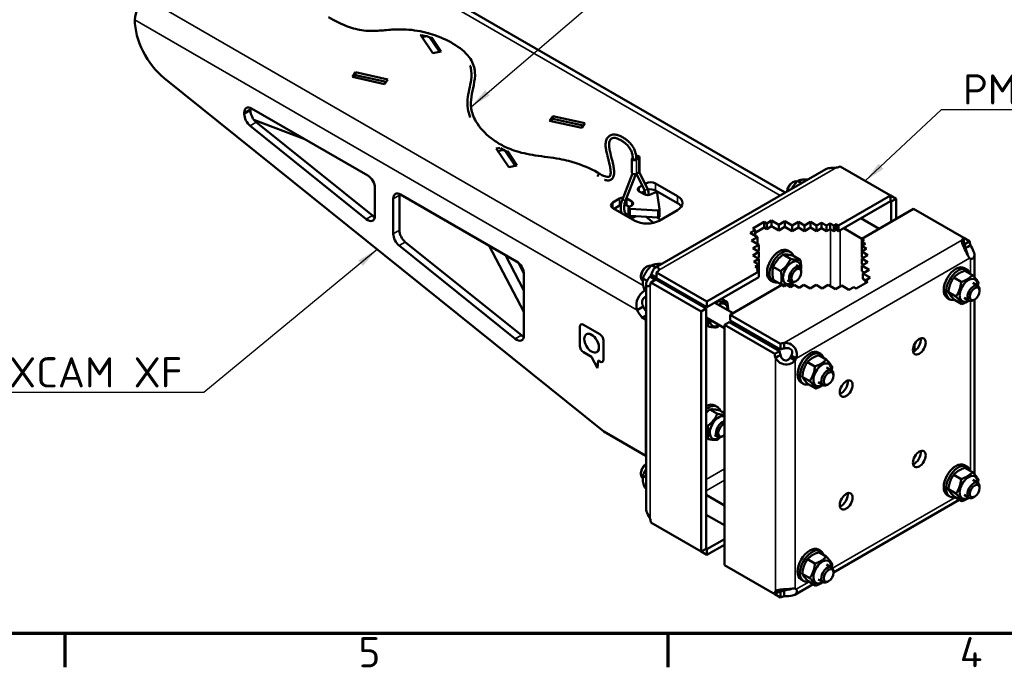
# Model space of a CAD drawing. Header units: millimetres. Extents: x 0 to 1260, y 0 to 891.
# Tile 2 of 20: x 194 to 537, y 18 to 244. Entities that reach past the tile are written whole.
import ezdxf

# ---------------------------------------------------------------- set-up
doc = ezdxf.new("R2010")
doc.units = ezdxf.units.MM
doc.header["$LTSCALE"] = 3
for name, color, linetype, lineweight in [('Rahmen (ISO)', 7, 'Continuous', 70), ('Sichtbar (ISO)', 7, 'Continuous', 50), ('Sichtbar schmal (ISO)', 7, 'Continuous', 35), ('Symbol (ISO)', 7, 'Continuous', 25)]:
    doc.layers.add(name, color=color, linetype=linetype, lineweight=lineweight)
doc.styles.add('Notiztext (DIN)', font='isocpeur.ttf')
doc.dimstyles.new('Standard - Methode 2a (DIN)$7', dxfattribs={"dimscale": 3, "dimtxt": 3.5, "dimasz": 2.5, "dimexe": 3.175, "dimexo": 0.8, "dimgap": 0.8, "dimtad": 1, "dimtih": 1, "dimtoh": 1, "dimrnd": 1e-08, "dimtxsty": 'Notiztext (DIN)', "dimcen": 0.09, "dimdle": 10, "dimclrd": 256, "dimclre": 256, "dimclrt": 256, "dimazin": 2, "dimtfac": 1, "dimtmove": 0, "dimatfit": 3, "dimfxl": 1, "dimtolj": 1, "dimlwd": -1, "dimlwe": -1, "dimarcsym": 0})

# ---------------------------------------------------------------- blocks, each defined once
blk = doc.blocks.new('Ränder Standardrahmen')
at = {"layer": 'Rahmen (ISO)'}
for p, q in [((70, 10), (70, 6.1)), ((140, 10), (140, 6.1))]:
    blk.add_line(p, q, dxfattribs=at)
at = {"layer": 'Rahmen (ISO)', "flags": 128}
blk.add_lwpolyline([(10, 10), (10, 287), (410, 287), (410, 10), (10, 10)], dxfattribs=at)
at = {"layer": 'Rahmen (ISO)', "char_height": 3.5, "attachment_point": 7, "style": 'Notiztext (DIN)'}
for s, insert in [('5', (104.08, 6.1)), ('4', (173.9, 6.1))]:
    blk.add_mtext(s, dxfattribs=dict(at, insert=insert))

msp = doc.modelspace()

# ---------------------------------------------------------------- linework, layer by layer
at = {"layer": 'Sichtbar (ISO)'}
for p, q in [((460.845, 183.478), (348.209, 248.509)), ((333.918, 238.422), (334.022, 238.445)), ((338.218, 231.954), (333.918, 238.422)), ((335.904, 237.883), (334.485, 237.568)), ((336.44, 238.981), (336.718, 239.043)), ((336.718, 239.043), (336.718, 238.904)), ((336.718, 239.043), (336.832, 238.872)), ((340.451, 232.449), (337.056, 237.555)), ((337.791, 237.43), (341.019, 232.575)), ((341.019, 232.575), (338.218, 231.954)), ((244.645, 223.262), (397.702, 100.329)), ((310.177, 223.719), (311.252, 225.336)), ((321.38, 221.236), (310.177, 223.719)), ((311.252, 224.357), (310.745, 223.594)), ((311.252, 225.336), (322.455, 222.854)), ((311.252, 225.336), (311.252, 224.357)), ((321.888, 222), (311.252, 224.357)), ((322.455, 222.854), (321.38, 221.236)), ((275.048, 212.784), (315.473, 189.445)), ((272.503, 210.795), (272.503, 211.315)), ((274.624, 212.539), (274.624, 212.02)), ((378.838, 208.502), (379.913, 210.119)), ((379.913, 210.119), (379.913, 209.14)), ((379.913, 210.119), (391.116, 207.636)), ((314.984, 174.255), (274.56, 206.723)), ((275.877, 208.765), (293.63, 202.056)), ((276.681, 207.948), (317.105, 175.48)), ((390.041, 206.019), (378.838, 208.502)), ((379.913, 209.14), (379.406, 208.376)), ((390.548, 206.782), (379.913, 209.14)), ((391.116, 207.636), (390.041, 206.019)), ((360.274, 198.781), (361.553, 199.064)), ((364.575, 192.313), (360.274, 198.781)), ((362.776, 198.355), (360.842, 197.927)), ((366.808, 192.808), (363.276, 198.119)), ((364.111, 197.844), (367.376, 192.934)), ((407.812, 195.664), (407.786, 195.649)), ((409.698, 195.525), (408.849, 195.035)), ((409.871, 195.736), (409.871, 195.771)), ((410.171, 195.771), (410.171, 190.872)), ((367.376, 192.934), (364.575, 192.313)), ((407.523, 195.281), (407.523, 190.382)), ((407.823, 195.281), (407.823, 195.246)), ((409.023, 195.281), (409.023, 195.135)), ((409.059, 194.914), (409.908, 195.404)), ((480.002, 192.577), (497.528, 182.458)), ((407.669, 190.098), (404.189, 181.129)), ((408.895, 189.94), (405.308, 180.695)), ((411.758, 184.554), (409.036, 190.002)), ((409.908, 190.505), (409.059, 190.015)), ((412.832, 185.09), (410.065, 190.627)), ((415.749, 157.442), (474.981, 191.64)), ((410.012, 185.322), (411.069, 185.932)), ((412.11, 186.533), (412.346, 186.669)), ((415.74, 186.669), (423.37, 182.264)), ((463.251, 186.918), (463.675, 187.163)), ((466.623, 186.814), (465.306, 187.574)), ((318.018, 185.036), (318.018, 175.388)), ((326.503, 182.587), (326.503, 170.351)), ((326.928, 182.832), (367.352, 159.493)), ((411.71, 182.873), (410.012, 183.853)), ((411.958, 183.996), (410.861, 183.363)), ((415.254, 183.45), (414.255, 182.873)), ((423.37, 179.815), (415.74, 184.22)), ((417.119, 177.675), (416.276, 183.235)), ((461.554, 183.979), (461.554, 183.888)), ((497.528, 182.458), (479.468, 172.032)), ((497.528, 180.499), (497.528, 182.458)), ((499.525, 181.305), (497.528, 182.458)), ((324.382, 169.126), (324.382, 181.362)), ((400.891, 180.056), (403.224, 181.403)), ((403.224, 178.954), (401.315, 177.851)), ((405.77, 181.403), (407.467, 180.423)), ((406.618, 178.464), (405.77, 178.954)), ((407.467, 178.954), (406.468, 178.377)), ((497.528, 180.499), (479.468, 170.072)), ((497.528, 180.499), (497.828, 180.326)), ((497.828, 180.326), (499.525, 181.305)), ((497.828, 173.324), (497.828, 180.326)), ((499.525, 174.303), (499.525, 181.305)), ((408.521, 173.691), (400.891, 178.096)), ((406.292, 178.132), (406.292, 175.682)), ((406.84, 177.787), (416.469, 177.3)), ((416.469, 174.851), (406.84, 175.337)), ((415.066, 172.942), (412.435, 175.054)), ((423.37, 177.365), (417.006, 173.691)), ((417.121, 177.645), (417.121, 175.196)), ((487.529, 167.377), (505.589, 177.804)), ((505.589, 177.804), (523.116, 167.686)), ((416.326, 174.858), (417.456, 173.951)), ((449.579, 170.942), (453.588, 173.256)), ((453.588, 173.256), (454.437, 172.766)), ((453.588, 171.297), (453.588, 173.256)), ((454.437, 172.766), (456.134, 173.746)), ((454.437, 170.807), (454.437, 172.766)), ((456.134, 171.787), (454.437, 170.807)), ((456.134, 171.787), (456.134, 173.746)), ((456.134, 173.746), (458.679, 172.276)), ((458.679, 170.317), (456.134, 171.787)), ((458.679, 172.276), (460.801, 173.501)), ((458.679, 170.317), (458.679, 172.276)), ((460.801, 171.542), (458.679, 170.317)), ((460.801, 171.542), (460.801, 173.501)), ((460.801, 173.501), (463.346, 172.032)), ((463.346, 170.072), (460.801, 171.542)), ((463.346, 172.032), (465.468, 173.256)), ((463.346, 170.072), (463.346, 172.032)), ((465.468, 173.256), (467.589, 172.032)), ((465.468, 171.297), (465.468, 173.256)), ((467.589, 172.032), (469.71, 173.256)), ((467.589, 170.072), (467.589, 172.032)), ((469.71, 171.297), (469.71, 173.256)), ((469.71, 173.256), (471.832, 172.032)), ((471.832, 172.032), (473.529, 173.011)), ((471.832, 170.072), (471.832, 172.032)), ((473.529, 171.052), (473.529, 173.011)), ((473.529, 173.011), (475.226, 172.032)), ((475.226, 172.032), (476.498, 172.766)), ((475.226, 170.072), (475.226, 172.032)), ((476.498, 170.807), (476.498, 172.766)), ((476.498, 172.766), (477.771, 172.032)), ((477.771, 172.032), (478.62, 172.521)), ((477.771, 170.072), (477.771, 172.032)), ((478.62, 170.562), (478.62, 172.521)), ((478.62, 172.521), (479.468, 172.032)), ((479.468, 172.032), (479.468, 170.072)), ((487.252, 174.566), (493.616, 170.892)), ((448.73, 169.472), (450.427, 170.452)), ((451.276, 168.002), (448.73, 169.472)), ((450.427, 170.452), (449.579, 170.942)), ((453.588, 171.297), (450.427, 169.472)), ((450.427, 168.492), (450.427, 170.452)), ((454.437, 170.807), (453.588, 171.297)), ((465.468, 171.297), (463.346, 170.072)), ((467.589, 170.072), (465.468, 171.297)), ((469.71, 171.297), (467.589, 170.072)), ((471.832, 170.072), (469.71, 171.297)), ((473.529, 171.052), (471.832, 170.072)), ((475.226, 170.072), (473.529, 171.052)), ((476.498, 170.807), (475.226, 170.072)), ((477.771, 170.072), (476.498, 170.807)), ((478.62, 170.562), (477.771, 170.072)), ((479.468, 170.072), (478.62, 170.562)), ((481.252, 171.102), (487.616, 167.427)), ((366.863, 132.586), (326.439, 165.054)), ((328.56, 166.279), (368.985, 133.81)), ((357.839, 164.985), (369.898, 141.939)), ((449.155, 166.777), (451.276, 168.002)), ((451.7, 165.308), (449.155, 166.777)), ((449.579, 164.083), (451.7, 165.308)), ((451.276, 166.043), (450.852, 165.798)), ((451.276, 166.043), (451.276, 168.002)), ((451.7, 163.348), (451.7, 165.308)), ((487.529, 167.377), (488.378, 166.888)), ((487.529, 166.398), (487.529, 167.377)), ((488.378, 166.888), (487.529, 166.398)), ((487.529, 164.928), (487.529, 166.398)), ((487.529, 166.398), (488.802, 165.663)), ((488.802, 165.663), (487.529, 164.928)), ((487.529, 162.968), (487.529, 164.928)), ((487.529, 164.928), (489.226, 163.948)), ((522.405, 166.937), (522.405, 166.241)), ((523.116, 167.686), (523.116, 165.726)), ((525.113, 166.533), (523.116, 167.686)), ((523.416, 165.553), (523.116, 165.726)), ((523.416, 165.553), (525.113, 166.533)), ((523.708, 164.225), (524.455, 164.656)), ((524.455, 164.656), (525.406, 165.205)), ((369.898, 149.404), (363.435, 161.754)), ((451.7, 162.858), (449.579, 164.083)), ((449.579, 161.633), (451.7, 162.858)), ((451.7, 160.409), (449.579, 161.633)), ((451.7, 163.348), (451.276, 163.103)), ((451.7, 160.899), (451.7, 162.858)), ((460.119, 161.898), (462.734, 160.389)), ((461.796, 163.333), (462.645, 162.843)), ((463.513, 161.595), (466.128, 160.086)), ((489.226, 163.948), (487.529, 162.968)), ((487.529, 161.009), (487.529, 162.968)), ((487.529, 162.968), (489.651, 161.744)), ((489.651, 161.744), (487.529, 160.519)), ((526.811, 154.031), (526.811, 161.716)), ((367.983, 159.037), (369.883, 155.405)), ((412.339, 157.524), (412.763, 157.769)), ((415.712, 157.42), (414.395, 158.18)), ((450.003, 159.429), (451.7, 160.409)), ((451.7, 158.449), (450.003, 159.429)), ((450.427, 157.714), (451.7, 158.449)), ((451.7, 160.899), (451.276, 160.654)), ((451.7, 158.449), (451.7, 160.409)), ((451.7, 156.979), (451.7, 158.449)), ((464.708, 158.187), (465.845, 157.531)), ((487.954, 160.764), (487.529, 161.009)), ((487.529, 158.559), (487.529, 160.519)), ((487.529, 160.519), (489.651, 159.294)), ((489.651, 159.294), (487.529, 158.069)), ((487.954, 158.314), (487.529, 158.559)), ((487.529, 156.11), (487.529, 158.069)), ((487.529, 158.069), (490.075, 156.6)), ((525.406, 160.379), (525.014, 160.605)), ((369.898, 155.084), (369.898, 133.719)), ((410.642, 154.585), (410.642, 154.095)), ((414.216, 154.934), (415.913, 153.954)), ((433.64, 145.573), (416.114, 155.691)), ((416.114, 155.691), (416.114, 153.732)), ((451.7, 156), (433.64, 145.573)), ((451.7, 156.979), (450.427, 157.714)), ((450.852, 156.49), (451.7, 156.979)), ((451.7, 156), (450.852, 156.49)), ((451.7, 156), (451.7, 156.979)), ((451.7, 154.04), (451.7, 156)), ((456.725, 157.676), (459.34, 156.167)), ((466.467, 155.707), (466.467, 156.158)), ((488.378, 155.62), (487.529, 156.11)), ((490.075, 156.6), (487.954, 155.375)), ((487.954, 153.415), (487.954, 155.375)), ((487.954, 155.375), (490.499, 153.905)), ((523.314, 157.209), (524.163, 156.719)), ((523.47, 156.307), (526.084, 154.798)), ((412.762, 152.763), (411.33, 153.59)), ((412.418, 73.48), (412.418, 151.673)), ((413.824, 154.255), (415.521, 153.276)), ((415.814, 153.212), (414.117, 152.232)), ((414.117, 152.232), (431.643, 142.114)), ((415.814, 153.212), (433.34, 143.093)), ((416.114, 153.732), (433.64, 143.613)), ((451.7, 154.04), (433.64, 143.613)), ((441.701, 140.919), (459.761, 151.346)), ((455.796, 152.941), (456.645, 152.451)), ((456.725, 153.151), (459.34, 151.641)), ((460.61, 150.856), (459.761, 151.346)), ((461.458, 151.346), (460.61, 150.856)), ((462.731, 150.611), (461.458, 151.346)), ((461.708, 152.991), (462.845, 152.335)), ((464.004, 151.346), (462.731, 150.611)), ((465.701, 150.366), (464.004, 151.346)), ((464.736, 152.709), (464.345, 152.483)), ((467.398, 151.346), (465.701, 150.366)), ((469.519, 150.121), (467.398, 151.346)), ((471.641, 151.346), (469.519, 150.121)), ((473.762, 150.121), (471.641, 151.346)), ((475.883, 151.346), (473.762, 150.121)), ((478.429, 149.876), (475.883, 151.346)), ((480.55, 151.101), (478.429, 149.876)), ((483.096, 149.631), (480.55, 151.101)), ((489.651, 152.436), (485.641, 150.121)), ((488.802, 152.925), (487.954, 153.415)), ((490.499, 153.905), (488.802, 152.925)), ((488.802, 151.946), (488.802, 152.925)), ((488.802, 152.925), (489.651, 152.436)), ((519.553, 153.878), (522.168, 152.369)), ((526.227, 152.064), (527.966, 151.059)), ((412.418, 149.16), (411.913, 149.452)), ((484.793, 150.611), (483.096, 149.631)), ((485.641, 150.121), (484.793, 150.611)), ((517.721, 148.82), (520.336, 147.31)), ((528.587, 149.196), (528.587, 149.686)), ((433.64, 143.613), (433.64, 145.573)), ((436.34, 145.172), (442.704, 141.498)), ((437.259, 145.703), (437.278, 145.692)), ((438.694, 146.531), (440.672, 145.389)), ((517.314, 146.817), (518.163, 146.327)), ((519.805, 146.191), (522.42, 144.681)), ((523.227, 146.868), (524.966, 145.863)), ((526.89, 146.257), (526.466, 146.012)), ((526.811, 85.445), (526.811, 146.211)), ((410.518, 143.291), (409.33, 142.605)), ((411.451, 143.83), (410.518, 143.291)), ((412.418, 140.723), (411.051, 139.934)), ((433.34, 143.093), (431.643, 142.114)), ((431.643, 142.114), (431.643, 58.544)), ((433.34, 143.093), (433.34, 59.524)), ((441.701, 138.959), (441.701, 140.919)), ((459.227, 130.8), (441.701, 140.919)), ((390.601, 137.496), (396.317, 134.196)), ((411.051, 139.934), (412.324, 139.199)), ((412.418, 139.253), (412.324, 139.199)), ((412.324, 139.199), (412.418, 139.253)), ((412.324, 139.199), (412.324, 91.887)), ((412.324, 91.887), (412.324, 139.199)), ((412.418, 139.199), (412.324, 139.199)), ((433.34, 139.976), (439.704, 136.302)), ((433.34, 137.258), (433.884, 136.944)), ((441.401, 138.439), (439.704, 137.46)), ((439.704, 137.46), (457.23, 127.341)), ((439.704, 53.89), (439.704, 137.46)), ((458.927, 128.321), (441.401, 138.439)), ((459.227, 128.84), (441.701, 138.959)), ((389.329, 130.162), (389.329, 136.762)), ((389.329, 130.162), (389.329, 136.762)), ((391.659, 134.188), (391.66, 134.188)), ((397.59, 131.992), (397.59, 125.392)), ((459.227, 128.84), (459.227, 130.8)), ((460.524, 130.113), (460.524, 131.21)), ((505.889, 130.654), (505.889, 128.376)), ((393.459, 126.307), (390.601, 127.957)), ((393.46, 126.307), (390.602, 127.957)), ((395.259, 127.952), (395.26, 127.952)), ((457.23, 127.341), (458.927, 128.321)), ((458.474, 126.562), (459.22, 126.993)), ((460.524, 129.25), (460.524, 130.113)), ((472.403, 127.815), (473.251, 127.325)), ((472.558, 126.914), (475.172, 125.404)), ((393.459, 126.307), (393.46, 126.307)), ((395.555, 122.389), (393.459, 126.307)), ((395.555, 122.39), (393.46, 126.307)), ((395.708, 125.009), (395.555, 122.389)), ((395.708, 125.009), (395.708, 125.009)), ((396.317, 124.657), (395.708, 125.009)), ((396.318, 124.657), (395.708, 125.009)), ((457.523, 126.013), (458.474, 126.562)), ((462.614, 126.086), (464.311, 125.107)), ((463.006, 126.764), (464.703, 125.785)), ((468.641, 124.484), (471.256, 122.975)), ((475.315, 122.67), (477.054, 121.666)), ((477.676, 119.802), (477.676, 120.292)), ((466.403, 117.423), (467.251, 116.933)), ((466.809, 119.426), (469.424, 117.916)), ((468.894, 116.797), (471.508, 115.287)), ((472.315, 117.474), (474.054, 116.469)), ((475.979, 116.863), (475.554, 116.618)), ((434.663, 108.01), (437.278, 106.5)), ((436.34, 109.444), (437.189, 108.954)), ((438.057, 107.706), (439.704, 106.756)), ((439.253, 104.299), (439.704, 104.038)), ((412.324, 91.887), (397.702, 100.329)), ((433.34, 102.592), (433.884, 102.278)), ((433.34, 98.066), (433.884, 97.752)), ((436.253, 99.102), (437.389, 98.446)), ((439.28, 98.82), (438.889, 98.595)), ((412.418, 91.887), (412.324, 91.887)), ((410.642, 85.999), (410.642, 85.509)), ((412.339, 88.939), (412.418, 88.984)), ((523.314, 88.624), (524.163, 88.134)), ((523.47, 87.722), (526.084, 86.212)), ((412.418, 84.376), (411.33, 85.005)), ((519.553, 85.292), (522.168, 83.783)), ((526.227, 83.478), (527.966, 82.474)), ((412.418, 80.574), (411.913, 80.866)), ((517.721, 80.234), (520.336, 78.725)), ((528.587, 80.61), (528.587, 81.1)), ((433.34, 78.318), (439.704, 74.644)), ((477.676, 51.308), (521.515, 76.618)), ((517.314, 78.231), (518.163, 77.741)), ((519.805, 77.605), (522.42, 76.096)), ((523.227, 78.282), (524.966, 77.278)), ((526.89, 77.671), (526.466, 77.426)), ((431.643, 58.544), (414.117, 68.663)), ((433.34, 71.39), (439.704, 67.716)), ((433.64, 59.351), (439.704, 62.852)), ((433.34, 59.524), (431.643, 58.544)), ((431.643, 58.544), (433.64, 57.391)), ((433.34, 59.524), (433.64, 59.351)), ((433.64, 57.391), (439.704, 60.892)), ((433.64, 59.351), (433.64, 57.391)), ((472.403, 59.23), (473.251, 58.74)), ((472.558, 58.328), (475.172, 56.818)), ((468.641, 55.899), (471.256, 54.389)), ((457.23, 43.771), (439.704, 53.89)), ((475.315, 54.084), (477.054, 53.08)), ((477.676, 51.217), (477.676, 51.706)), ((466.403, 48.837), (467.251, 48.347)), ((466.809, 50.84), (469.424, 49.331)), ((468.894, 48.211), (471.508, 46.702)), ((472.315, 48.888), (474.054, 47.884)), ((475.979, 48.277), (475.554, 48.032)), ((458.927, 44.751), (457.23, 43.771)), ((458.126, 45.109), (457.523, 44.761)), ((459.227, 44.578), (458.927, 44.751)), ((459.227, 42.618), (459.227, 44.578)), ((460.524, 44.126), (460.524, 44.988)), ((464.248, 43.556), (470.603, 47.224)), ((464.311, 45.667), (464.703, 45.441)), ((457.23, 43.771), (459.227, 42.618)), ((460.524, 43.028), (460.524, 44.126))]:
    msp.add_line(p, q, dxfattribs=at)
for centre, major_axis, start_param, end_param in [((238.603, 246.073), (3, 5.196), 0.7853982, 2.3561945), ((247.088, 236.276), (9, -15.588), 3.9269908, 5.3046433), ((275.048, 209.845), (-1.8, 3.118), 5.4977871, 7.0685835), ((277.17, 211.07), (-1.8, 3.118), 0.6301372, 0.7853982), ((275.048, 209.326), (1.8, -3.118), 3.9269908, 5.3046433), ((277.17, 210.551), (-1.8, 3.118), 0.7853982, 2.1630506), ((408.423, 195.281), (-0.9, 0), 5.4977871, 8.6393798), ((409.271, 195.771), (0.9, 0), 5.4977871, 8.2032979), ((409.271, 195.771), (0.603, 0), 5.4977871, 8.3513477), ((409.271, 195.771), (0.6, 0), 4.2818998, 8.3537028), ((408.423, 195.281), (-0.603, 0), 6.1847767, 8.6393798), ((477.661, 194.156), (-3.6, 0), 1.8653779, 2.2789169), ((315.473, 186.506), (-1.8, 3.118), 3.9269908, 5.4977871), ((396.035, 189.451), (0.3, 0.52), 0.7518982, 2.6622338), ((396.063, 189.468), (0.3, 0.52), 5.9765001, 7.1020834), ((408.423, 190.382), (-0.9, 0), 0, 2.3561945), ((409.271, 190.872), (0.9, 0), 5.4977871, 6.2831853), ((411.285, 184.587), (-1.8, 0), 5.4977871, 7.0685835), ((414.043, 185.69), (2.4, 0), 0.7853982, 2.3561945), ((463.251, 184.959), (-1.2, -2.078), 3.9269908, 5.4977871), ((463.675, 184.714), (1.5, 2.598), 0.0604964, 2.1927257), ((326.928, 179.892), (-1.8, 3.118), 5.4977871, 7.0685835), ((329.049, 181.117), (-1.8, 3.118), 0.6301372, 0.7853982), ((412.982, 183.608), (-1.8, 0), 0.7853982, 2.3561945), ((414.043, 183.24), (-2.4, 0), 3.9269908, 5.1330167), ((415.679, 183.205), (0.6, 0), 0.0872665, 2.3561945), ((419.127, 179.815), (6, 0), 5.4977871, 7.0685835), ((402.588, 179.076), (-2.4, 0), 5.4977871, 7.0685835), ((404.497, 180.668), (1.8, 0), 1.6174419, 2.3561945), ((404.497, 178.219), (-1.8, 0), 5.1992098, 5.4977871), ((404.497, 178.219), (-1.8, 0), 3.9269908, 4.4941318), ((404.497, 180.668), (1.8, 0), 0.7853982, 0.901564), ((406.892, 178.132), (-0.6, 0), 5.4977871, 7.7667152), ((406.194, 179.688), (1.8, 0), 5.4977871, 7.0685835), ((419.127, 177.365), (6, 0), 0.3613671, 0.7853982), ((315.473, 176.857), (1.8, -3.118), 5.3046433, 7.0685835), ((317.594, 178.082), (-1.8, 3.118), 2.1630506, 2.5114554), ((406.892, 175.682), (-0.6, 0), 0, 1.4835299), ((416.521, 177.645), (0.6, 0), 4.6251225, 6.3704518), ((416.521, 175.196), (0.6, 0), 4.6251225, 6.2831853), ((412.763, 176.141), (-6, 0), 0.7853982, 2.3561945), ((326.928, 167.657), (1.8, -3.118), 3.9269908, 5.3046433), ((329.049, 168.882), (-1.8, 3.118), 0.7853982, 2.1630506), ((525.85, 166.334), (-3.6, 0), 5.5750647, 5.9886038), ((525.85, 164.374), (-3.6, 0), 5.5750647, 5.7862809), ((525.954, 164.315), (-1.8, 3.118), 0.8626758, 1.2762148), ((527.651, 165.294), (1.8, -3.118), 4.0042684, 4.4178074), ((458.796, 158.137), (-3, -5.196), 3.1415927, 6.2831853), ((459.645, 157.647), (-3, -5.196), 2.6731756, 6.7516024), ((367.352, 156.553), (-1.8, 3.118), 3.9269908, 5.4977871), ((412.763, 155.32), (-1.5, -2.598), 3.202089, 6.2761954), ((463.208, 155.589), (2.19, 3.793), 5.4029832, 10.3049801), ((464.345, 154.933), (1.5, 2.598), 5.4978958, 10.2100675), ((520.314, 152.013), (-3, -5.196), 3.1415927, 6.2831853), ((526.999, 163.591), (-1.8, -3.118), 6.1742212, 6.3921494), ((412.339, 155.565), (-1.2, -2.078), 3.9269908, 5.4977871), ((412.23, 155.628), (1.8, 3.118), 4.6034248, 4.8213531), ((413.38, 157.043), (3.6, 0), 5.5750647, 5.9886038), ((521.163, 151.523), (-3, -5.196), 2.6525464, 6.7722316), ((411.579, 153.925), (1.8, -3.118), 0.2945815, 0.7081206), ((413.928, 154.648), (-1.8, -3.118), 1.4618322, 1.6797605), ((420.612, 150.788), (1.575, 2.728), 1.4754137, 1.666179), ((524.727, 149.466), (2.19, 3.793), 5.4668987, 10.2410646), ((526.466, 148.461), (1.5, 2.598), 5.4977871, 10.2101761), ((437.753, 140.892), (2.19, 3.793), 5.4668987, 7.0994719), ((412.829, 143.355), (-3, 5.196), 1.3864214, 1.9238067), ((414.95, 144.58), (3, -5.196), 4.528014, 4.8582084), ((390.601, 136.027), (-0.9, 1.559), 5.4977871, 7.0685835), ((390.602, 136.027), (-0.9, 1.559), 0.0002357, 0.7853982), ((437.753, 140.892), (-2.19, -3.793), 5.4668987, 7.0994719), ((369.473, 136.413), (-1.8, 3.118), 2.1630506, 2.5114554), ((393.46, 131.07), (1.8, -3.118), 0, 3.1415927), ((396.317, 132.727), (0.9, -1.559), 0.7853982, 2.3561945), ((367.352, 135.188), (1.8, -3.118), 5.3046433, 7.0685835), ((461.569, 129.221), (3.6, 0), 1.8653779, 2.2789169), ((505.889, 130.947), (1.575, 2.728), 3.710543, 5.714235), ((390.601, 129.427), (-0.9, 1.559), 0.7853982, 2.3561945), ((390.602, 129.427), (-0.9, 1.559), 0.7853982, 2.3561945), ((459.768, 126.103), (-1.8, 3.118), 0.8626758, 1.2762148), ((461.465, 127.082), (1.8, -3.118), 4.0042684, 4.4178074), ((461.569, 127.262), (-3.6, 0), 5.0069705, 5.4205096), ((469.403, 122.619), (-3, -5.196), 3.1415927, 6.2831853), ((470.251, 122.129), (-3, -5.196), 2.6525464, 6.7722316), ((396.317, 126.127), (0.9, -1.559), 5.4977871, 7.0685835), ((396.318, 126.127), (0.9, -1.559), 5.4977871, 6.2829496), ((461.021, 127.458), (1.8, 3.118), 4.6034248, 4.8213531), ((462.718, 126.479), (-1.8, -3.118), 1.4618322, 1.6797605), ((473.815, 120.072), (2.19, 3.793), 5.4668987, 10.2410646), ((475.554, 119.067), (1.5, 2.598), 5.4977871, 10.2101761), ((480.434, 116.251), (1.575, 2.728), 3.710543, 5.714235), ((433.34, 104.248), (3, 5.196), 0, 0.7853982), ((434.189, 103.758), (3, 5.196), 5.8147682, 7.2699414), ((437.753, 101.701), (2.19, 3.793), 0.1036685, 4.0217948), ((438.889, 101.044), (1.5, 2.598), 0.3912141, 3.9268822), ((439.28, 100.819), (-1.224, -2.12), 3.6793592, 7.3162151), ((505.889, 91.756), (1.575, 2.728), 3.710543, 5.714235), ((520.314, 83.427), (-3, -5.196), 3.1415927, 6.2831853), ((412.763, 86.734), (-1.5, -2.598), 4.0904596, 6.2761954), ((412.339, 86.979), (-1.2, -2.078), 3.9269908, 5.4977871), ((521.163, 82.937), (-3, -5.196), 2.6525464, 6.7722316), ((524.727, 80.88), (2.19, 3.793), 5.4668987, 10.2410646), ((526.466, 79.876), (1.5, 2.598), 5.4977871, 10.2101761), ((480.434, 77.059), (1.575, 2.728), 3.710543, 5.714235), ((411.579, 69.901), (1.8, -3.118), 0.8626758, 1.2762148), ((469.403, 54.033), (-3, -5.196), 3.1415927, 6.2831853), ((470.251, 53.544), (-3, -5.196), 2.6525464, 6.7722316), ((473.815, 51.486), (2.19, 3.793), 5.4668987, 10.2410646), ((475.554, 50.482), (1.5, 2.598), 5.4977871, 10.2101761), ((459.768, 42.079), (-1.8, 3.118), 0.2945815, 0.7081206), ((461.465, 43.059), (1.8, -3.118), 3.6384971, 3.8497132), ((461.569, 42.999), (3.6, 0), 1.8653779, 2.2789169), ((462.718, 42.455), (1.8, 3.118), 6.1742212, 6.3921494), ((461.569, 41.039), (-3.6, 0), 5.0069705, 5.4205096)]:
    msp.add_ellipse(centre, major_axis=major_axis, ratio=0.5773503, start_param=start_param, end_param=end_param, dxfattribs=at)
for centre, major_axis in [((464.736, 154.708), (-1.224, -2.12)), ((526.89, 148.216), (1.2, 2.078)), ((393.459, 131.07), (1.8, -3.118)), ((507.586, 129.968), (-1.575, -2.728)), ((475.979, 118.822), (1.2, 2.078)), ((482.131, 115.271), (1.575, 2.728)), ((507.586, 90.776), (-1.575, -2.728)), ((482.131, 76.079), (1.575, 2.728)), ((526.89, 79.631), (1.2, 2.078)), ((475.979, 50.237), (1.2, 2.078))]:
    msp.add_ellipse(centre, major_axis=major_axis, ratio=0.5773503, dxfattribs=at)
for points, knots in [([(301.811, 244.544), (304.037, 243.259), (306.407, 242.024), (310.012, 240.748), (310.98, 240.457), (312.896, 240.026), (313.847, 239.873), (316.19, 239.67), (317.611, 239.695), (320.633, 239.896), (322.254, 240.078), (325.537, 240.286), (327.209, 240.313), (331.476, 240.076), (334.075, 239.629), (338.657, 238.374), (340.73, 237.594), (345.092, 235.521), (347.314, 234.117), (349.906, 231.734), (350.652, 230.882), (352.206, 228.52), (352.726, 226.905), (352.938, 223.82), (352.701, 222.332), (351.808, 218.127), (351.143, 215.435), (351.795, 211.251), (352.342, 209.727), (354.391, 206.171), (356.213, 204.151), (359.668, 201.495), (360.936, 200.669), (363.561, 199.271), (364.903, 198.677), (368.642, 197.367), (371.231, 196.813), (376.667, 195.987), (379.55, 195.686), (384.451, 194.773), (386.518, 194.251), (391.35, 192.624), (393.983, 191.361), (396.363, 189.987)], [0, 0, 0, 0, 1.5787816, 1.5787816, 2.1219599, 2.1219599, 2.6096969, 2.6096969, 3.3072267, 3.3072267, 4.131116, 4.131116, 4.9586272, 4.9586272, 6.2742935, 6.2742935, 7.4894916, 7.4894916, 9.0859839, 9.0859839, 9.8866112, 9.8866112, 11.2066018, 11.2066018, 12.4573648, 12.4573648, 14.8435956, 14.8435956, 16.2161465, 16.2161465, 18.1655766, 18.1655766, 19.1210194, 19.1210194, 19.9629306, 19.9629306, 21.3154305, 21.3154305, 22.7741341, 22.7741341, 23.8880853, 23.8880853, 25.5642004, 25.5642004, 25.5642004, 25.5642004]), ([(351.18, 209.657), (350.38, 211.691), (350.096, 213.824), (350.442, 218.237), (351.192, 220.517), (351.72, 224.152), (351.733, 225.553), (351.277, 227.185), (351.186, 227.455), (351.079, 227.724)], [9.9938929, 9.9938929, 9.9938929, 9.9938929, 11.7482272, 11.7482272, 13.7281786, 13.7281786, 14.9804007, 14.9804007, 15.2298704, 15.2298704, 15.2298704, 15.2298704]), ([(409.023, 195.281), (409.023, 195.658), (408.997, 196.018), (408.908, 196.669), (408.849, 196.962), (408.707, 197.507), (408.626, 197.761), (408.352, 198.486), (408.13, 198.926), (407.606, 199.782), (407.298, 200.186), (406.766, 200.79), (406.548, 201.012), (406.055, 201.474), (405.78, 201.704), (405.154, 202.182), (404.807, 202.414), (404.039, 202.876), (403.63, 203.082), (402.815, 203.429), (402.419, 203.556), (401.734, 203.696), (401.439, 203.724), (400.919, 203.707), (400.691, 203.673), (400.275, 203.559), (400.086, 203.481), (399.734, 203.287), (399.571, 203.17), (399.264, 202.894), (399.122, 202.734), (398.864, 202.37), (398.75, 202.165), (398.56, 201.722), (398.485, 201.483), (398.376, 200.978), (398.343, 200.712), (398.314, 200.13), (398.323, 199.812), (398.388, 199.064), (398.455, 198.624), (398.703, 197.351), (398.931, 196.447), (399.374, 194.706), (399.556, 193.994), (399.836, 192.719), (399.941, 192.177), (400.074, 191.188), (400.109, 190.737), (400.09, 190.139), (400.072, 189.952), (399.995, 189.546), (399.922, 189.358), (399.759, 189.113), (399.678, 189.042), (399.474, 188.954), (399.373, 188.928), (399.036, 188.905), (398.76, 188.932), (398.175, 189.096), (397.918, 189.187), (397.253, 189.472), (396.823, 189.689), (396.335, 189.971)], [1, 1, 1, 1, 1.0662959, 1.0662959, 1.1250804, 1.1250804, 1.1804519, 1.1804519, 1.2902723, 1.2902723, 1.4139288, 1.4139288, 1.4959489, 1.4959489, 1.5981543, 1.5981543, 1.731217, 1.731217, 1.9057118, 1.9057118, 2.1058607, 2.1058607, 2.2752388, 2.2752388, 2.4205339, 2.4205339, 2.5565488, 2.5565488, 2.6948984, 2.6948984, 2.8434732, 2.8434732, 3.0030303, 3.0030303, 3.1638699, 3.1638699, 3.3246398, 3.3246398, 3.4966667, 3.4966667, 3.7055407, 3.7055407, 4.047238, 4.047238, 4.247238, 4.247238, 4.387634, 4.387634, 4.5119018, 4.5119018, 4.5754241, 4.5754241, 4.6681444, 4.6681444, 4.7536743, 4.7536743, 4.8079986, 4.8079986, 4.8869088, 4.8869088, 4.936298, 4.936298, 5, 5, 5, 5]), ([(407.823, 195.281), (407.823, 195.616), (407.799, 195.932), (407.721, 196.483), (407.672, 196.722), (407.503, 197.365), (407.359, 197.746), (407.021, 198.448), (406.829, 198.77), (406.369, 199.427), (406.095, 199.752), (405.607, 200.254), (405.399, 200.447), (404.921, 200.856), (404.65, 201.062), (404.038, 201.484), (403.702, 201.684), (403.013, 202.047), (402.671, 202.195), (402.099, 202.393), (401.861, 202.452), (401.462, 202.514), (401.296, 202.522), (400.834, 202.496), (400.601, 202.412), (400.257, 202.185), (400.132, 202.068), (399.917, 201.79), (399.827, 201.634), (399.685, 201.297), (399.631, 201.121), (399.559, 200.752), (399.536, 200.565), (399.518, 200.157), (399.521, 199.938), (399.558, 199.425), (399.595, 199.126), (399.727, 198.332), (399.84, 197.808), (400.235, 196.156), (400.614, 194.828), (401.063, 192.698), (401.169, 192.121), (401.296, 191.003), (401.324, 190.463), (401.247, 189.669), (401.197, 189.396), (401.049, 188.953), (400.969, 188.776), (400.705, 188.357), (400.482, 188.129), (399.966, 187.84), (399.697, 187.759), (399.044, 187.691), (398.648, 187.731), (398.11, 187.867), (398.013, 187.894), (397.913, 187.925)], [1, 1, 1, 1, 1.068873, 1.068873, 1.1260236, 1.1260236, 1.2290561, 1.2290561, 1.3304445, 1.3304445, 1.452931, 1.452931, 1.5405042, 1.5405042, 1.6539151, 1.6539151, 1.8033018, 1.8033018, 1.982829, 1.982829, 2.1447588, 2.1447588, 2.2907368, 2.2907368, 2.6031841, 2.6031841, 2.8159894, 2.8159894, 3.0090023, 3.0090023, 3.1798285, 3.1798285, 3.3279246, 3.3279246, 3.4730959, 3.4730959, 3.6378266, 3.6378266, 3.8684425, 3.8684425, 4.2684425, 4.2684425, 4.4094788, 4.4094788, 4.5421708, 4.5421708, 4.6138405, 4.6138405, 4.6635542, 4.6635542, 4.7391079, 4.7391079, 4.8014148, 4.8014148, 4.8795106, 4.8795106, 4.8962743, 4.8962743, 4.8962743, 4.8962743]), ([(478.706, 192.167), (477.945, 192.102), (477.062, 192.131), (476.275, 192.026), (475.778, 191.961), (475.328, 191.833), (474.982, 191.637)], [2.06161295, 2.06161295, 2.06161295, 2.06161295, 2.64532704, 2.64532704, 2.64532704, 3.0132748, 3.0132748, 3.0132748, 3.0132748]), ([(396.049, 189.949), (396.055, 189.952), (396.061, 189.956), (396.068, 189.959), (396.167, 190.007), (396.263, 190.01), (396.334, 189.97)], [2.12789502, 2.12789502, 2.12789502, 2.12789502, 2.17228987, 2.17228987, 2.17228987, 2.87979327, 2.87979327, 2.87979327, 2.87979327]), ([(412.056, 182.717), (412.074, 183.023), (412.066, 183.312), (411.988, 183.959), (411.891, 184.289), (411.758, 184.554)], [7.78318257, 7.78318257, 7.78318257, 7.78318257, 7.98394709, 7.98394709, 8.27504884, 8.27504884, 8.27504884, 8.27504884]), ([(413.25, 182.58), (413.286, 183.103), (413.261, 183.605), (413.099, 184.436), (412.987, 184.779), (412.832, 185.09)], [7.7713682, 7.7713682, 7.7713682, 7.7713682, 8.05327304, 8.05327304, 8.27504884, 8.27504884, 8.27504884, 8.27504884]), ([(404.189, 181.129), (403.939, 180.486), (403.761, 179.832), (403.567, 178.561), (403.553, 177.944), (403.678, 177.018), (403.763, 176.68), (403.886, 176.367)], [4.1887902, 4.1887902, 4.1887902, 4.1887902, 4.52151697, 4.52151697, 4.85667722, 4.85667722, 5.06681595, 5.06681595, 5.06681595, 5.06681595]), ([(405.308, 180.695), (405.105, 180.171), (404.957, 179.645), (404.786, 178.652), (404.762, 178.184), (404.826, 177.357), (404.915, 176.998), (405.179, 176.402), (405.357, 176.175), (405.77, 175.855), (406.007, 175.757), (406.292, 175.721)], [4.1887902, 4.1887902, 4.1887902, 4.1887902, 4.4952121, 4.4952121, 4.7985803, 4.7985803, 5.0999883, 5.0999883, 5.4191958, 5.4191958, 5.7364479, 5.7364479, 5.7364479, 5.7364479]), ([(407.04, 174.546), (407.241, 174.577), (407.444, 174.624), (408.048, 174.812), (408.449, 174.998), (408.842, 175.236)], [5.92875834, 5.92875834, 5.92875834, 5.92875834, 6.05643939, 6.05643939, 6.30853643, 6.30853643, 6.30853643, 6.30853643]), ([(525.014, 160.605), (524.727, 161.012), (524.415, 161.682), (524.045, 162.458), (523.684, 163.216), (523.273, 164.052), (522.945, 164.769), (522.577, 165.574), (522.339, 166.217), (522.369, 166.705), (522.374, 166.786), (522.386, 166.863), (522.405, 166.937)], [-0.676434, -0.676434, -0.676434, -0.676434, -0.1368083, -0.1368083, -0.1368083, 0.3898717, 0.3898717, 0.3898717, 0.9816466, 0.9816466, 0.9816466, 1.0799797, 1.0799797, 1.0799797, 1.0799797]), ([(525.406, 165.205), (525.73, 164.513), (526.196, 163.763), (526.499, 163.029), (526.773, 162.366), (526.891, 161.72), (526.746, 161.236), (526.598, 160.741), (526.181, 160.431), (525.697, 160.381), (525.601, 160.371), (525.503, 160.37), (525.406, 160.379)], [-2.650776, -2.650776, -2.650776, -2.650776, -2.0670619, -2.0670619, -2.0670619, -1.5396077, -1.5396077, -1.5396077, -1.0009828, -1.0009828, -1.0009828, -0.8943623, -0.8943623, -0.8943623, -0.8943623]), ([(524.409, 161.696), (524.41, 161.977), (524.317, 162.361), (524.175, 162.791), (524.029, 163.234), (523.844, 163.725), (523.708, 164.225)], [1.6882972, 1.6882972, 1.6882972, 1.6882972, 2.16249072, 2.16249072, 2.16249072, 2.65077603, 2.65077603, 2.65077603, 2.65077603]), ([(414.216, 154.934), (414.502, 155.672), (414.814, 156.414), (415.184, 156.907), (415.545, 157.389), (415.957, 157.616), (416.284, 157.561), (416.653, 157.5), (416.891, 157.102), (416.86, 156.661), (416.855, 156.588), (416.843, 156.514), (416.824, 156.44)], [-0.676434, -0.676434, -0.676434, -0.676434, -0.1368083, -0.1368083, -0.1368083, 0.3898717, 0.3898717, 0.3898717, 0.9816466, 0.9816466, 0.9816466, 1.0799797, 1.0799797, 1.0799797, 1.0799797]), ([(413.824, 151.243), (413.5, 150.926), (413.034, 150.831), (412.73, 151.02), (412.456, 151.191), (412.339, 151.591), (412.484, 152.107), (412.632, 152.635), (413.048, 153.268), (413.532, 153.888), (413.628, 154.011), (413.726, 154.133), (413.824, 154.255)], [-2.650776, -2.650776, -2.650776, -2.650776, -2.0670619, -2.0670619, -2.0670619, -1.5396077, -1.5396077, -1.5396077, -1.0009828, -1.0009828, -1.0009828, -0.8943623, -0.8943623, -0.8943623, -0.8943623]), ([(409.33, 142.605), (408.993, 143.589), (408.942, 144.739), (409.253, 145.85), (409.566, 146.968), (410.242, 148.022), (411.117, 148.764), (411.401, 149.005), (411.705, 149.213), (412.021, 149.387)], [0.96977311, 0.96977311, 0.96977311, 0.96977311, 1.39143736, 1.39143736, 1.39143736, 1.81594775, 1.81594775, 1.81594775, 1.95402318, 1.95402318, 1.95402318, 1.95402318]), ([(412.418, 147.282), (412.089, 147.145), (411.8, 146.947), (411.576, 146.693), (411.113, 146.168), (410.94, 145.427), (411.106, 144.696), (411.172, 144.403), (411.29, 144.111), (411.451, 143.83)], [-1.91522255, -1.91522255, -1.91522255, -1.91522255, -1.67206865, -1.67206865, -1.67206865, -1.17092667, -1.17092667, -1.17092667, -0.96977311, -0.96977311, -0.96977311, -0.96977311]), ([(460.524, 131.21), (461.285, 131.275), (462.167, 131.13), (462.955, 130.661), (463.666, 130.237), (464.284, 129.548), (464.631, 128.748), (464.985, 127.93), (465.046, 127.022), (464.848, 126.237), (464.808, 126.081), (464.76, 125.93), (464.703, 125.785)], [2.0616129, 2.0616129, 2.0616129, 2.0616129, 2.645327, 2.645327, 2.645327, 3.1727813, 3.1727813, 3.1727813, 3.7114062, 3.7114062, 3.7114062, 3.8180267, 3.8180267, 3.8180267, 3.8180267]), ([(459.22, 126.993), (459.411, 126.29), (459.777, 125.645), (460.286, 125.307), (460.763, 124.991), (461.349, 124.959), (461.828, 125.227), (462.148, 125.406), (462.418, 125.71), (462.614, 126.086)], [0.4908166, 0.4908166, 0.4908166, 0.4908166, 1.1773808, 1.1773808, 1.1773808, 1.8190439, 1.8190439, 1.8190439, 2.2472304, 2.2472304, 2.2472304, 2.2472304]), ([(463.006, 126.764), (463.344, 127.297), (463.451, 127.896), (463.258, 128.386), (463.067, 128.874), (462.59, 129.228), (461.999, 129.342), (461.542, 129.43), (461.025, 129.383), (460.524, 129.25)], [2.4651586, 2.4651586, 2.4651586, 2.4651586, 3.1013215, 3.1013215, 3.1013215, 3.733287, 3.733287, 3.733287, 4.2215724, 4.2215724, 4.2215724, 4.2215724]), ([(464.311, 125.107), (463.816, 124.489), (463.08, 123.991), (462.222, 123.779), (461.386, 123.573), (460.455, 123.645), (459.671, 123.963), (458.79, 124.32), (458.114, 124.971), (457.707, 125.665), (457.639, 125.78), (457.578, 125.897), (457.523, 126.013)], [-2.2472304, -2.2472304, -2.2472304, -2.2472304, -1.7076046, -1.7076046, -1.7076046, -1.1809247, -1.1809247, -1.1809247, -0.5891497, -0.5891497, -0.5891497, -0.4908166, -0.4908166, -0.4908166, -0.4908166]), ([(412.423, 73.48), (412.423, 73.197), (412.478, 72.886), (412.583, 72.564), (412.82, 71.835), (413.284, 71.061), (413.65, 70.344), (413.711, 70.225), (413.769, 70.107), (413.824, 69.99)], [1.69911418, 1.69911418, 1.69911418, 1.69911418, 1.960668, 1.960668, 1.960668, 2.55244296, 2.55244296, 2.55244296, 2.65077603, 2.65077603, 2.65077603, 2.65077603]), ([(457.523, 44.761), (457.848, 45.078), (458.415, 45.232), (459.214, 45.329), (459.937, 45.416), (460.843, 45.472), (461.709, 45.539), (462.594, 45.609), (463.412, 45.687), (463.992, 45.682), (464.107, 45.681), (464.213, 45.676), (464.311, 45.667)], [0.4908166, 0.4908166, 0.4908166, 0.4908166, 1.0745307, 1.0745307, 1.0745307, 1.6019849, 1.6019849, 1.6019849, 2.1406099, 2.1406099, 2.1406099, 2.2472304, 2.2472304, 2.2472304, 2.2472304]), ([(460.524, 44.988), (461.228, 45.175), (461.97, 45.269), (462.517, 45.425), (462.737, 45.487), (462.922, 45.563), (463.062, 45.648)], [2.06161295, 2.06161295, 2.06161295, 2.06161295, 2.74817712, 2.74817712, 2.74817712, 3.02409178, 3.02409178, 3.02409178, 3.02409178]), ([(464.703, 45.441), (464.99, 45.034), (465.053, 44.509), (464.808, 44.087), (464.568, 43.676), (464.04, 43.382), (463.373, 43.24), (462.623, 43.081), (461.721, 43.096), (460.917, 43.055), (460.783, 43.048), (460.652, 43.039), (460.524, 43.028)], [2.4651586, 2.4651586, 2.4651586, 2.4651586, 3.0047844, 3.0047844, 3.0047844, 3.5314643, 3.5314643, 3.5314643, 4.1232393, 4.1232393, 4.1232393, 4.2215724, 4.2215724, 4.2215724, 4.2215724])]:
    msp.add_open_spline(points, degree=3, knots=knots, dxfattribs=at)
for points in [[(337.682, 237.36), (336.599, 237.708), (335.473, 238.014), (334.317, 238.268)], [(363.994, 197.8), (363.2, 198.141), (362.439, 198.508), (361.715, 198.895)], [(415.521, 153.276), (415.461, 153.161), (415.401, 153.048), (415.344, 152.94)], [(416.114, 154.276), (416.049, 154.171), (415.982, 154.063), (415.913, 153.954)]]:
    msp.add_open_spline(points, degree=3, dxfattribs=at)
for points, weights in [([(465.306, 187.574), (463.853, 186.21), (463.038, 184.744)], [1, 1.1023145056, 1.06929324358]), ([(468.735, 188.034), (466.52, 188.107), (465.306, 187.574)], [1.0120991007, 1.14839388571, 1]), ([(460.119, 161.898), (457.856, 160.114), (456.725, 157.676)], [1, 1.15470053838, 1]), ([(463.513, 161.595), (461.251, 162.073), (460.119, 161.898)], [1, 1.15470053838, 1]), ([(414.395, 158.18), (412.296, 156.212), (411.33, 153.59)], [1, 1.15470053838, 1]), ([(417.823, 158.64), (415.608, 158.713), (414.395, 158.18)], [1.0120991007, 1.14839388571, 1]), ([(459.34, 156.167), (461.602, 157.951), (462.734, 160.389)], [1, 1.15470053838, 1]), ([(462.734, 160.389), (464.997, 159.911), (466.128, 160.086)], [1, 1.15470053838, 1]), ([(466.128, 160.086), (466.544, 158.179), (466.382, 156.794)], [1, 1.1094465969, 1.06403196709]), ([(456.725, 157.676), (456.159, 155.74), (456.725, 153.151)], [1, 1.15470053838, 1]), ([(459.34, 151.641), (459.905, 153.577), (459.34, 156.167)], [1, 1.15470053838, 1]), ([(523.47, 156.307), (520.946, 155.419), (519.553, 153.878)], [1, 1.15470053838, 1]), ([(522.168, 152.369), (524.692, 153.257), (526.084, 154.798)], [1, 1.15470053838, 1]), ([(526.084, 154.798), (527.692, 153.157), (528.169, 152.169)], [1, 1.15470053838, 1]), ([(411.33, 153.59), (411.055, 151.848), (411.913, 149.452)], [1, 1.15470053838, 1]), ([(461.396, 151.31), (460.592, 151.376), (459.34, 151.641)], [1.07725101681, 1.0801210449, 1]), ([(462.734, 151.338), (462.201, 151.255), (461.539, 151.299)], [1, 1.06734034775, 1.07605488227]), ([(463.788, 152.248), (463.318, 151.799), (462.734, 151.338)], [1.0550604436, 1.0358276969, 1]), ([(519.553, 153.878), (518.071, 151.676), (517.721, 148.82)], [1, 1.15470053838, 1]), ([(520.336, 147.31), (521.817, 149.513), (522.168, 152.369)], [1, 1.15470053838, 1]), ([(528.169, 152.169), (528.095, 151.571), (527.99, 151.045)], [1, 1.02885898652, 1.046950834]), ([(517.721, 148.82), (518.198, 147.832), (519.805, 146.191)], [1, 1.15470053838, 1]), ([(436.862, 144.871), (437.076, 145.257), (437.278, 145.692)], [1.04119658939, 1.02446835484, 1]), ([(437.278, 145.692), (439.541, 145.214), (440.672, 145.389)], [1, 1.15470053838, 1]), ([(440.672, 145.389), (441.035, 143.727), (440.962, 142.504)], [1, 1.0940541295, 1.07374305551]), ([(522.42, 144.681), (521.943, 145.669), (520.336, 147.31)], [1, 1.15470053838, 1]), ([(524.932, 145.883), (523.947, 145.219), (522.42, 144.681)], [1.07581917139, 1.08823286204, 1]), ([(433.884, 136.944), (434.247, 138.186), (434.174, 139.494)], [1, 1.0940541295, 1.07374305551]), ([(438.028, 137.269), (437.681, 136.959), (437.278, 136.641)], [1.04119658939, 1.02446835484, 1]), ([(437.278, 136.641), (436.147, 136.466), (433.884, 136.944)], [1, 1.15470053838, 1]), ([(472.558, 126.914), (470.034, 126.026), (468.641, 124.484)], [1, 1.15470053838, 1]), ([(468.641, 124.484), (467.16, 122.282), (466.809, 119.426)], [1, 1.15470053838, 1]), ([(471.256, 122.975), (473.78, 123.863), (475.172, 125.404)], [1, 1.15470053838, 1]), ([(475.172, 125.404), (476.78, 123.763), (477.257, 122.775)], [1, 1.15470053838, 1]), ([(469.424, 117.916), (470.906, 120.119), (471.256, 122.975)], [1, 1.15470053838, 1]), ([(477.257, 122.775), (477.184, 122.177), (477.079, 121.651)], [1, 1.02885898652, 1.046950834]), ([(466.809, 119.426), (467.286, 118.438), (468.894, 116.797)], [1, 1.15470053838, 1]), ([(471.508, 115.287), (471.032, 116.275), (469.424, 117.916)], [1, 1.15470053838, 1]), ([(474.02, 116.489), (473.036, 115.825), (471.508, 115.287)], [1.07581917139, 1.08823286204, 1]), ([(434.663, 108.01), (433.91, 107.416), (433.34, 106.834)], [1, 1.04665509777, 1.06516939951]), ([(433.884, 102.278), (436.147, 104.062), (437.278, 106.5)], [1, 1.15470053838, 1]), ([(438.057, 107.706), (435.795, 108.185), (434.663, 108.01)], [1, 1.15470053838, 1]), ([(437.278, 106.5), (438.803, 106.178), (439.704, 106.146)], [1, 1.09925785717, 1.07114547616]), ([(433.884, 97.752), (434.45, 99.688), (433.884, 102.278)], [1, 1.15470053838, 1]), ([(437.278, 97.449), (436.147, 97.274), (433.884, 97.752)], [1, 1.15470053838, 1]), ([(438.332, 98.359), (437.862, 97.91), (437.278, 97.449)], [1.0550604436, 1.0358276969, 1]), ([(412.418, 87.258), (411.799, 86.277), (411.33, 85.005)], [1.07656173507, 1.06954044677, 1]), ([(523.47, 87.722), (520.946, 86.834), (519.553, 85.292)], [1, 1.15470053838, 1]), ([(522.168, 83.783), (524.692, 84.671), (526.084, 86.212)], [1, 1.15470053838, 1]), ([(526.084, 86.212), (527.692, 84.571), (528.169, 83.583)], [1, 1.15470053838, 1]), ([(411.33, 85.005), (411.055, 83.262), (411.913, 80.866)], [1, 1.15470053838, 1]), ([(519.553, 85.292), (518.071, 83.09), (517.721, 80.234)], [1, 1.15470053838, 1]), ([(520.336, 78.725), (521.817, 80.927), (522.168, 83.783)], [1, 1.15470053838, 1]), ([(528.169, 83.583), (528.095, 82.985), (527.99, 82.459)], [1, 1.02885898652, 1.046950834]), ([(517.721, 80.234), (518.198, 79.246), (519.805, 77.605)], [1, 1.15470053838, 1]), ([(522.42, 76.096), (521.943, 77.083), (520.336, 78.725)], [1, 1.15470053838, 1]), ([(524.932, 77.297), (523.947, 76.633), (522.42, 76.096)], [1.07581917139, 1.08823286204, 1]), ([(472.558, 58.328), (470.034, 57.44), (468.641, 55.899)], [1, 1.15470053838, 1]), ([(468.641, 55.899), (467.16, 53.696), (466.809, 50.84)], [1, 1.15470053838, 1]), ([(471.256, 54.389), (473.78, 55.277), (475.172, 56.818)], [1, 1.15470053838, 1]), ([(475.172, 56.818), (476.78, 55.177), (477.257, 54.189)], [1, 1.15470053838, 1]), ([(469.424, 49.331), (470.906, 51.533), (471.256, 54.389)], [1, 1.15470053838, 1]), ([(477.257, 54.189), (477.184, 53.592), (477.079, 53.065)], [1, 1.02885898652, 1.046950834]), ([(466.809, 50.84), (467.286, 49.852), (468.894, 48.211)], [1, 1.15470053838, 1]), ([(471.508, 46.702), (471.032, 47.69), (469.424, 49.331)], [1, 1.15470053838, 1]), ([(474.02, 47.903), (473.036, 47.239), (471.508, 46.702)], [1.07581917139, 1.08823286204, 1])]:
    msp.add_rational_spline(points, weights, degree=2, dxfattribs=at)
at = {"layer": 'Sichtbar schmal (ISO)'}
for p, q in [((411.403, 151.206), (238.603, 250.972)), ((345.938, 247.79), (459.087, 182.464)), ((409.33, 142.605), (234.36, 243.624)), ((272.503, 211.315), (274.624, 212.539)), ((274.624, 212.02), (272.503, 210.795)), ((274.56, 206.723), (276.681, 207.948)), ((409.059, 194.914), (409.059, 190.015)), ((409.908, 195.404), (409.908, 190.505)), ((478.706, 192.167), (416.824, 156.44)), ((410.012, 185.322), (410.012, 183.853)), ((412.346, 186.669), (412.346, 186.062)), ((415.74, 186.669), (415.74, 184.22)), ((324.382, 181.362), (326.503, 182.587)), ((423.37, 182.264), (423.37, 179.815)), ((400.891, 180.056), (400.891, 178.096)), ((403.224, 181.403), (403.224, 178.954)), ((405.77, 181.403), (405.77, 178.954)), ((407.467, 180.423), (407.467, 178.954)), ((317.105, 175.48), (314.984, 174.255)), ((406.84, 177.787), (406.84, 175.337)), ((416.469, 177.3), (416.469, 174.851)), ((326.503, 170.351), (324.382, 169.126)), ((476.615, 150.923), (476.615, 170.739)), ((480.009, 170.384), (480.009, 150.788)), ((326.439, 165.054), (328.56, 166.279)), ((460.524, 131.21), (522.405, 166.937)), ((523.708, 163.164), (523.708, 164.225)), ((525.014, 160.605), (464.703, 125.785)), ((525.406, 155.19), (525.406, 160.379)), ((413.824, 151.243), (413.824, 69.99)), ((415.521, 153.276), (415.521, 153.043)), ((416.114, 154.07), (415.913, 153.954)), ((525.406, 86.604), (525.406, 145.728)), ((368.985, 133.81), (366.863, 132.586)), ((389.329, 136.762), (389.329, 136.762)), ((389.329, 130.162), (389.329, 130.162)), ((390.601, 127.957), (390.602, 127.957)), ((396.317, 124.657), (396.318, 124.657)), ((457.523, 44.761), (457.523, 126.013)), ((464.311, 125.107), (464.311, 45.667)), ((480.009, 114.83), (480.009, 113.481)), ((433.34, 83.672), (439.704, 87.347)), ((439.704, 83.427), (433.34, 79.753)), ((477.392, 52.767), (520.109, 77.43)), ((464.703, 45.441), (469.197, 48.036)), ((460.524, 44.988), (461.443, 45.519))]:
    msp.add_line(p, q, dxfattribs=at)
for centre, major_axis, ratio, start_param, end_param in [((408.423, 195.281), (0.6, 0), 0.5773503, 3.1415927, 6.2831853), ((412.295, 184.822), (-0.537, -0.268), 0.7629037, 0, 3.1415927), ((404.749, 180.912), (0.559, -0.217), 0.2113249, 3.1415927, 6.2831853)]:
    msp.add_ellipse(centre, major_axis=major_axis, ratio=ratio, start_param=start_param, end_param=end_param, dxfattribs=at)

# ---------------------------------------------------------------- block references
at = {"xscale": 3, "yscale": 3, "zscale": 3}
msp.add_blockref('Ränder Standardrahmen', (0, 0), dxfattribs=at)

# ---------------------------------------------------------------- texts
at = {"layer": 'Symbol (ISO)', "char_height": 10.5, "style": 'Notiztext (DIN)'}
for s, insert, width, attachment_point in [('{\\fISOCPEUR|b0|i0;PMB-EXCAM XF}', (522.798, 214.102), 99.71103, 7), ('{\\fISOCPEUR|b0|i0;WMB-EXCAM XF}', (250.95, 115.657), 102.85714, 9)]:
    msp.add_mtext(s, dxfattribs=dict(at, insert=insert, width=width, attachment_point=attachment_point))

# ---------------------------------------------------------------- leaders
at = {"layer": 'Symbol (ISO)', "annotation_type": 0, "has_hookline": 1}
for points, hookline_direction, text_width in [([(351.485, 213.339), (434.821, 284.401), (442.321, 284.401)], 0, 73.5), ([(488.765, 187.518), (515.298, 212.352), (522.798, 212.352)], 0, 97.65), ([(318.802, 163.701), (258.45, 113.907), (250.95, 113.907)], 1, 100.8)]:
    msp.add_leader(points, dimstyle='Standard - Methode 2a (DIN)$7', override={"dimgap": 0, "dimtad": 1}, dxfattribs=dict(at, hookline_direction=hookline_direction, text_width=text_width))

doc.saveas('drawing.dxf')
